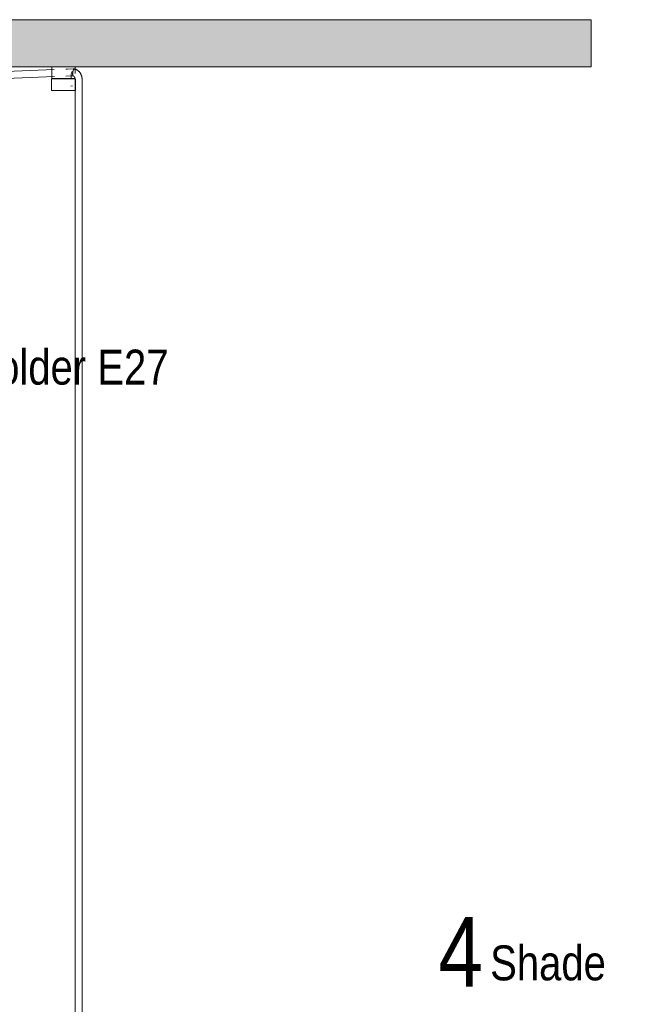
# Model space of a CAD drawing. Header units: millimetres. Extents: x 5395 to 10113, y 397 to 7363.
# Tile 8 of 11: x 7304 to 7827, y 1195 to 2041. Entities that reach past the tile are written whole.
import ezdxf

# ---------------------------------------------------------------- set-up
doc = ezdxf.new("R2010")
doc.units = ezdxf.units.MM
for name, color, linetype, lineweight in [('A-CLNG', 7, 'Continuous', 9), ('E-LITE-EQPM', 7, 'Continuous', 20), ('G-ANNO-TEXT', 7, 'Continuous', 9)]:
    doc.layers.add(name, color=color, linetype=linetype, lineweight=lineweight)
doc.styles.add('Arial Narrow_1', font='ARIALN.TTF', dxfattribs={"height": 60})
doc.styles.add('Arial Narrow_2', font='ARIALN.TTF', dxfattribs={"height": 30})

# ---------------------------------------------------------------- blocks, each defined once
blk = doc.blocks.new('64314-5L   _Suspended_tensor - 64314-49-5L MAMBO Black_rattan pendant lamp ø450-5L-719882-Alzado_PDF')
at = {"layer": 'E-LITE-EQPM', "lineweight": 9}
for p, q in [((7333.84, 1997.63), (6716.5, 1972.23)), ((7331.77, 2000), (7331.77, 1994.41)), ((7331.77, 2000), (7350.94, 2000)), ((7351.4, 1998.21), (7350.18, 1998.21)), ((7350.94, 2000), (7351.71, 2000)), ((7351.77, 1994.41), (7351.77, 2000)), ((6716.74, 1966.24), (7334.25, 1991.64)), ((7331.48, 1989.27), (7331.48, 1979.77)), ((7331.77, 1992.66), (7331.77, 1990)), ((7348.29, 1990), (7331.77, 1990)), ((7334.27, 1989.77), (7333.99, 1989.77)), ((7334.22, 1989.77), (7334.47, 1989.77)), ((7335.09, 1990), (7335.09, 1989.73)), ((7337.75, 1989.77), (7336.91, 1989.77)), ((7340.84, 1989.77), (7340.33, 1989.77)), ((7344.98, 1989.77), (7344.98, 1990)), ((7348.9, 1989.77), (7347.8, 1989.77)), ((7348.29, 1990), (7348.29, 1992.66)), ((7348.45, 1990), (7348.45, 1989.77)), ((7351.49, 1990), (7348.45, 1990)), ((7348.51, 1989.77), (7348.79, 1989.77)), ((7348.65, 1989.77), (7348.91, 1989.77)), ((7350.18, 1992.21), (7350.45, 1992.21)), ((7351.76, 1989.48), (7351.76, 1983.84)), ((7352.06, 1979.77), (7352.06, 1989.27)), ((7357.76, 1983.84), (7357.76, 1989.48)), ((7331.48, 1979.77), (7351.21, 1979.77)), ((7348.02, 1983.32), (7349.55, 1983.84)), ((7351.21, 1979.77), (7351.97, 1979.77)), ((7351.76, 1983.84), (7351.76, 1180)), ((7357.76, 1180), (7357.76, 1983.84))]:
    blk.add_line(p, q, dxfattribs=at)
at = {"layer": 'E-LITE-EQPM', "lineweight": 9, "flags": 128}
for points in [[(7350.18, 1998.21), (7345.04, 1998.1), (7343.88, 1998.03)], [(7357.76, 1989.48), (7357.76, 1989.84), (7357.74, 1990.19), (7357.7, 1990.54), (7357.66, 1990.89), (7357.6, 1991.23), (7357.53, 1991.58), (7357.45, 1991.92), (7357.35, 1992.26), (7357.24, 1992.59), (7357.12, 1992.92), (7356.99, 1993.25), (7356.84, 1993.57), (7356.69, 1993.88), (7356.52, 1994.19), (7356.34, 1994.49), (7356.14, 1994.78), (7355.94, 1995.07), (7355.72, 1995.35), (7355.5, 1995.62), (7355.26, 1995.88), (7355.02, 1996.13), (7354.76, 1996.37), (7354.5, 1996.6), (7354.22, 1996.82), (7353.94, 1997.02), (7353.64, 1997.22), (7353.34, 1997.4), (7353.04, 1997.57), (7352.72, 1997.73), (7352.4, 1997.88), (7352.07, 1998.01), (7351.74, 1998.12), (7351.53, 1998.19)], [(7331.48, 1989.27), (7331.48, 1989.29), (7331.48, 1989.31), (7331.48, 1989.33), (7331.48, 1989.35), (7331.49, 1989.37), (7331.49, 1989.39), (7331.5, 1989.41), (7331.5, 1989.43), (7331.51, 1989.45), (7331.52, 1989.47), (7331.53, 1989.48), (7331.53, 1989.5), (7331.54, 1989.52), (7331.55, 1989.54), (7331.57, 1989.55), (7331.58, 1989.57), (7331.59, 1989.59), (7331.6, 1989.6), (7331.62, 1989.62), (7331.63, 1989.63), (7331.64, 1989.65), (7331.66, 1989.66), (7331.68, 1989.67), (7331.69, 1989.68), (7331.71, 1989.69), (7331.73, 1989.7), (7331.74, 1989.71), (7331.76, 1989.72), (7331.78, 1989.73), (7331.8, 1989.74), (7331.82, 1989.75), (7331.84, 1989.75), (7331.86, 1989.76), (7331.88, 1989.76), (7331.9, 1989.77), (7331.92, 1989.77), (7331.94, 1989.77), (7331.96, 1989.77), (7331.98, 1989.77), (7331.98, 1989.77)], [(7350.75, 1989.77), (7350.58, 1989.77), (7350.4, 1989.77), (7350.21, 1989.77), (7350.01, 1989.77), (7349.79, 1989.77), (7349.56, 1989.77), (7349.32, 1989.77), (7349.06, 1989.77), (7348.79, 1989.77), (7348.52, 1989.77), (7348.23, 1989.77), (7347.93, 1989.77), (7347.62, 1989.77), (7347.3, 1989.77), (7346.97, 1989.77), (7346.64, 1989.77), (7346.29, 1989.77), (7345.94, 1989.77), (7345.59, 1989.77), (7345.22, 1989.77), (7344.85, 1989.77), (7344.48, 1989.77), (7344.1, 1989.77), (7343.72, 1989.77), (7343.33, 1989.77), (7342.95, 1989.77), (7342.56, 1989.77), (7342.17, 1989.77), (7341.77, 1989.77), (7341.38, 1989.77), (7340.99, 1989.77), (7340.6, 1989.77), (7340.22, 1989.77), (7339.83, 1989.77), (7339.45, 1989.77), (7339.07, 1989.77), (7338.7, 1989.77), (7338.33, 1989.77), (7337.96, 1989.77), (7337.61, 1989.77), (7337.25, 1989.77), (7336.91, 1989.77), (7336.57, 1989.77), (7336.25, 1989.77), (7335.93, 1989.77), (7335.62, 1989.77), (7335.32, 1989.77), (7335.03, 1989.77), (7334.75, 1989.77), (7334.48, 1989.77), (7334.23, 1989.77), (7333.99, 1989.77), (7333.75, 1989.77), (7333.54, 1989.77), (7333.33, 1989.77), (7333.14, 1989.77), (7332.96, 1989.77), (7332.8, 1989.77), (7332.65, 1989.77), (7332.51, 1989.77), (7332.39, 1989.77), (7332.29, 1989.77), (7332.2, 1989.77), (7332.12, 1989.77), (7332.07, 1989.77), (7332.02, 1989.77), (7331.99, 1989.77), (7331.98, 1989.77), (7331.98, 1989.77)], [(7331.98, 1989.77), (7331.99, 1989.77), (7332.01, 1989.77), (7332.05, 1989.77), (7332.11, 1989.77), (7332.18, 1989.77), (7332.26, 1989.77), (7332.36, 1989.77), (7332.48, 1989.77), (7332.61, 1989.77), (7332.75, 1989.77), (7332.79, 1989.77)], [(7332.79, 1989.77), (7332.96, 1989.77), (7333.13, 1989.77), (7333.33, 1989.77), (7333.53, 1989.77), (7333.75, 1989.77), (7333.98, 1989.77)], [(7343.82, 1992.03), (7348.52, 1992.2), (7350.18, 1992.21)], [(7348.91, 1989.77), (7349.06, 1989.77), (7349.31, 1989.77), (7349.55, 1989.77), (7349.79, 1989.77), (7350, 1989.77), (7350.21, 1989.77), (7350.4, 1989.77), (7350.58, 1989.77), (7350.74, 1989.77), (7350.89, 1989.77), (7351.03, 1989.77), (7351.15, 1989.77), (7351.25, 1989.77), (7351.34, 1989.77), (7351.41, 1989.77), (7351.47, 1989.77), (7351.52, 1989.77), (7351.55, 1989.77), (7351.56, 1989.77), (7351.56, 1989.77)], [(7350.24, 1992.27), (7350.32, 1992.22), (7350.41, 1992.17), (7350.5, 1992.11), (7350.58, 1992.05), (7350.66, 1991.98), (7350.74, 1991.91), (7350.82, 1991.84), (7350.9, 1991.76), (7350.98, 1991.67), (7351.05, 1991.59), (7351.12, 1991.49), (7351.19, 1991.4), (7351.25, 1991.3), (7351.32, 1991.2), (7351.37, 1991.09), (7351.43, 1990.98), (7351.48, 1990.87), (7351.53, 1990.75), (7351.57, 1990.63), (7351.61, 1990.51), (7351.65, 1990.39), (7351.68, 1990.26), (7351.7, 1990.14), (7351.72, 1990.01), (7351.74, 1989.88), (7351.75, 1989.75), (7351.76, 1989.62), (7351.76, 1989.48)], [(7351.56, 1989.77), (7351.55, 1989.77), (7351.53, 1989.77), (7351.49, 1989.77), (7351.43, 1989.77), (7351.36, 1989.77), (7351.28, 1989.77), (7351.18, 1989.77), (7351.06, 1989.77), (7350.93, 1989.77), (7350.79, 1989.77), (7350.75, 1989.77)], [(7351.56, 1989.77), (7351.58, 1989.77), (7351.6, 1989.77), (7351.62, 1989.77), (7351.64, 1989.77), (7351.66, 1989.76), (7351.68, 1989.76), (7351.7, 1989.75), (7351.72, 1989.75), (7351.74, 1989.74), (7351.75, 1989.73), (7351.77, 1989.73), (7351.79, 1989.72), (7351.81, 1989.71), (7351.83, 1989.7), (7351.84, 1989.69), (7351.86, 1989.67), (7351.88, 1989.66), (7351.89, 1989.65), (7351.91, 1989.64), (7351.92, 1989.62), (7351.93, 1989.61), (7351.95, 1989.59), (7351.96, 1989.58), (7351.97, 1989.56), (7351.98, 1989.54), (7351.99, 1989.52), (7352, 1989.51), (7352.01, 1989.49), (7352.02, 1989.47), (7352.03, 1989.45), (7352.04, 1989.43), (7352.04, 1989.41), (7352.05, 1989.39), (7352.05, 1989.38), (7352.06, 1989.36), (7352.06, 1989.34), (7352.06, 1989.32), (7352.06, 1989.3), (7352.06, 1989.27), (7352.06, 1989.27)]]:
    blk.add_lwpolyline(points, dxfattribs=at)
at = {"layer": 'E-LITE-EQPM', "lineweight": 9}
for points, knots in [([(7348.29, 1992.66), (7348.29, 1993), (7348.35, 1993.65), (7348.71, 1994.89), (7349.18, 1995.66), (7349.51, 1996.06)], [0, 0, 0, 0, 0.1428571, 0.2857143, 0.5714286, 0.5714286, 0.5714286, 0.5714286]), ([(7351.4, 1998.21), (7351.19, 1998.21), (7350.73, 1997.92), (7350.19, 1996.89), (7349.86, 1995.73), (7349.73, 1994.85), (7349.69, 1994.18), (7349.7, 1993.7), (7349.74, 1993.28), (7349.82, 1992.91), (7349.93, 1992.61), (7350.02, 1992.46), (7350.08, 1992.4)], [-1, -1, -1, -1, -0.8333333, -0.6666667, -0.5555556, -0.4444444, -0.3888889, -0.3333333, -0.2777778, -0.2222222, -0.1666667, -0.1111111, -0.1111111, -0.1111111, -0.1111111]), ([(7331.77, 1994.45), (7331.77, 1994.34), (7331.77, 1994.11), (7331.77, 1993.76), (7331.77, 1993.28), (7331.77, 1992.91), (7331.77, 1992.66)], [0.7321429, 0.7321429, 0.7321429, 0.7321429, 0.7857143, 0.8392857, 0.8928571, 1, 1, 1, 1])]:
    blk.add_open_spline(points, degree=3, knots=knots, dxfattribs=at)
blk.add_open_spline([(7351.4, 1998.21), (7351.54, 1998.21), (7351.67, 1998.15), (7351.78, 1998.03)], degree=3, dxfattribs=at)

msp = doc.modelspace()

# ---------------------------------------------------------------- hatches: boundary and pattern name
at = {"layer": 'A-CLNG', "true_color": 0xe8e8e8}
msp.add_hatch(color=254, dxfattribs=at).paths.add_polyline_path([(6595.84, 2000), (7794.95, 2000), (7794.95, 2040.5), (5394.95, 2040.5), (5394.95, 2000), (6595.53, 2000)], flags=0)

# ---------------------------------------------------------------- linework, layer by layer
at = {"layer": 'A-CLNG'}
for p, q in [((5394.95, 2040.5), (7794.95, 2040.5)), ((7794.95, 2000), (7794.95, 2040.5)), ((7331.83, 2000), (6604.11, 2000)), ((7794.95, 2000), (7351.71, 2000))]:
    msp.add_line(p, q, dxfattribs=at)

# ---------------------------------------------------------------- block references
at = {"layer": 'E-LITE-EQPM', "lineweight": 9}
msp.add_blockref('64314-5L   _Suspended_tensor - 64314-49-5L MAMBO Black_rattan pendant lamp ø450-5L-719882-Alzado_PDF', (0, 0), dxfattribs=at)

# ---------------------------------------------------------------- texts
at = {"layer": 'G-ANNO-TEXT', "color": 251, "true_color": 0x5b5b5b, "char_height": 30, "attachment_point": 1, "style": 'Arial Narrow_2'}
for s, insert, width in [('Lamp Holder E27', (7164.58, 1757.17), 334.3037), ('Shade', (7708.11, 1245.62), 125.0632)]:
    msp.add_mtext(s, dxfattribs=dict(at, insert=insert, width=width))
at = {"layer": 'G-ANNO-TEXT', "insert": (7663.62, 1270.11), "char_height": 60, "width": 46.8987, "attachment_point": 1, "style": 'Arial Narrow_1'}
msp.add_mtext('4', dxfattribs=at)

doc.saveas('drawing.dxf')
